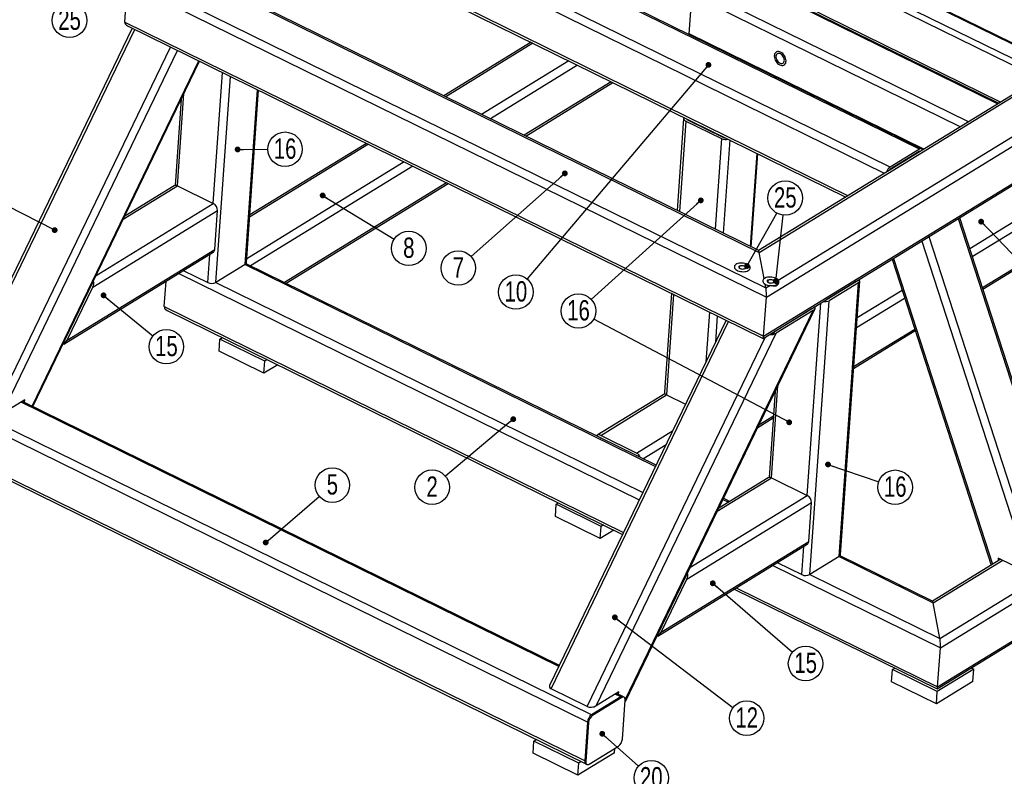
# Model space of a CAD drawing. Header units: millimetres. Extents: x 0 to 841, y 0 to 594.
# Tile 17 of 19: x 582 to 752, y 387 to 517. Entities that reach past the tile are written whole.
import ezdxf

# ---------------------------------------------------------------- set-up
doc = ezdxf.new("R2010")
doc.units = ezdxf.units.MM
doc.layers.add('NOTES', color=6, linetype='Continuous')
doc.layers.add('TRAIT-FINS', color=9, linetype='Continuous')
doc.layers.add('TRAIT-FORT', color=4, linetype='Continuous', lineweight=25)
doc.styles.add('SLDTEXTSTYLE0', font='TXT', dxfattribs={"width": 0.75})
doc.dimstyles.new('SLDDIMSTYLE10', dxfattribs={"dimtxt": 0.18, "dimasz": 1, "dimexe": 0, "dimexo": 0.0625, "dimgap": 0, "dimtad": 0, "dimtih": 1, "dimtoh": 1, "dimdec": 0, "dimrnd": 1e-09, "dimzin": 0, "dimdsep": 46, "dimtxsty": 'Standard', "dimblk1": 'DOT', "dimblk2": 'DOT', "dimsah": 1, "dimcen": 0.09, "dimadec": 0, "dimazin": 0, "dimtfac": 1, "dimtdec": 0, "dimtofl": 0, "dimtmove": 0, "dimatfit": 3, "dimldrblk": 'DOT', "dimfxl": 1, "dimfrac": 2, "dimtolj": 1, "dimtzin": 0, "dimarcsym": 0})

# ---------------------------------------------------------------- blocks, each defined once
blk = doc.blocks.new('SW_NOTE_12')
at = {"layer": 'NOTES', "color": 0}
blk.add_circle((-2.23, -1.98), 2.98, dxfattribs=at)
at = {"layer": 'NOTES', "color": 0, "insert": (-2.22, -0.12), "char_height": 3.5, "attachment_point": 2, "style": 'SLDTEXTSTYLE0'}
blk.add_mtext('7', dxfattribs=at)
blk = doc.blocks.new('_Dot')
at = {"color": 0, "linetype": 'ByBlock', "lineweight": -2}
blk.add_line((-0.5, 0), (-1, 0), dxfattribs=at)
at = {"color": 0, "linetype": 'ByBlock', "const_width": 0.5}
blk.add_lwpolyline([(-0.25, 0, 1), (0.25, 0, 1)], format="xyb", close=True, dxfattribs=at)
blk = doc.blocks.new('SW_NOTE_13')
at = {"layer": 'NOTES', "color": 0}
blk.add_circle((-1.93, -2.27), 2.98, dxfattribs=at)
at = {"layer": 'NOTES', "color": 0, "insert": (-1.92, -0.41), "char_height": 3.5, "attachment_point": 2, "style": 'SLDTEXTSTYLE0'}
blk.add_mtext('10', dxfattribs=at)
blk = doc.blocks.new('SW_NOTE_15')
at = {"layer": 'NOTES', "color": 0}
blk.add_circle((2.26, 1.94), 2.98, dxfattribs=at)
at = {"layer": 'NOTES', "color": 0, "insert": (2.26, 3.81), "char_height": 3.5, "attachment_point": 2, "style": 'SLDTEXTSTYLE0'}
blk.add_mtext('5', dxfattribs=at)
blk = doc.blocks.new('SW_NOTE_16')
at = {"layer": 'NOTES', "color": 0}
blk.add_circle((-2.28, -1.91), 2.98, dxfattribs=at)
at = {"layer": 'NOTES', "color": 0, "insert": (-2.28, -0.05), "char_height": 3.5, "attachment_point": 2, "style": 'SLDTEXTSTYLE0'}
blk.add_mtext('2', dxfattribs=at)
blk = doc.blocks.new('SW_NOTE_17')
at = {"layer": 'NOTES', "color": 0}
blk.add_circle((2.54, -1.56), 2.98, dxfattribs=at)
at = {"layer": 'NOTES', "color": 0, "insert": (2.54, 0.3), "char_height": 3.5, "attachment_point": 2, "style": 'SLDTEXTSTYLE0'}
blk.add_mtext('8', dxfattribs=at)
blk = doc.blocks.new('SW_NOTE_24')
at = {"layer": 'NOTES', "color": 0}
blk.add_circle((2.37, -1.81), 2.98, dxfattribs=at)
at = {"layer": 'NOTES', "color": 0, "insert": (2.38, 0.05), "char_height": 3.5, "attachment_point": 2, "style": 'SLDTEXTSTYLE0'}
blk.add_mtext('12', dxfattribs=at)
blk = doc.blocks.new('SW_NOTE_25')
at = {"layer": 'NOTES', "color": 0}
blk.add_circle((2.31, -1.89), 2.98, dxfattribs=at)
at = {"layer": 'NOTES', "color": 0, "insert": (2.32, -0.02), "char_height": 3.5, "attachment_point": 2, "style": 'SLDTEXTSTYLE0'}
blk.add_mtext('15', dxfattribs=at)
blk = doc.blocks.new('SW_NOTE_26')
at = {"layer": 'NOTES', "color": 0}
blk.add_circle((2.25, -1.95), 2.98, dxfattribs=at)
at = {"layer": 'NOTES', "color": 0, "insert": (2.26, -0.08), "char_height": 3.5, "attachment_point": 2, "style": 'SLDTEXTSTYLE0'}
blk.add_mtext('15', dxfattribs=at)
blk = doc.blocks.new('SW_NOTE_27')
at = {"layer": 'NOTES', "color": 0}
blk.add_circle((2.82, -0.96), 2.98, dxfattribs=at)
at = {"layer": 'NOTES', "color": 0, "insert": (2.83, 0.91), "char_height": 3.5, "attachment_point": 2, "style": 'SLDTEXTSTYLE0'}
blk.add_mtext('16', dxfattribs=at)
blk = doc.blocks.new('SW_NOTE_28')
at = {"layer": 'NOTES', "color": 0}
blk.add_circle((2.98, 0.01), 2.98, dxfattribs=at)
at = {"layer": 'NOTES', "color": 0, "insert": (2.99, 1.87), "char_height": 3.5, "attachment_point": 2, "style": 'SLDTEXTSTYLE0'}
blk.add_mtext('16', dxfattribs=at)
blk = doc.blocks.new('SW_NOTE_29')
at = {"layer": 'NOTES', "color": 0}
blk.add_circle((-2.21, -2), 2.98, dxfattribs=at)
at = {"layer": 'NOTES', "color": 0, "insert": (-2.2, -0.13), "char_height": 3.5, "attachment_point": 2, "style": 'SLDTEXTSTYLE0'}
blk.add_mtext('16', dxfattribs=at)
blk = doc.blocks.new('SW_NOTE_36')
at = {"layer": 'NOTES', "color": 0}
blk.add_circle((2.22, -1.99), 2.98, dxfattribs=at)
at = {"layer": 'NOTES', "color": 0, "insert": (2.22, -0.13), "char_height": 3.5, "attachment_point": 2, "style": 'SLDTEXTSTYLE0'}
blk.add_mtext('20', dxfattribs=at)
blk = doc.blocks.new('SW_NOTE_37')
at = {"layer": 'NOTES', "color": 0}
blk.add_circle((-2.6, -1.46), 2.98, dxfattribs=at)
at = {"layer": 'NOTES', "color": 0, "insert": (-2.59, 0.4), "char_height": 3.5, "attachment_point": 2, "style": 'SLDTEXTSTYLE0'}
blk.add_mtext('25', dxfattribs=at)
blk = doc.blocks.new('SW_NOTE_40')
at = {"layer": 'NOTES', "color": 0}
blk.add_circle((1.46, 2.6), 2.98, dxfattribs=at)
at = {"layer": 'NOTES', "color": 0, "insert": (1.47, 4.46), "char_height": 3.5, "attachment_point": 2, "style": 'SLDTEXTSTYLE0'}
blk.add_mtext('25', dxfattribs=at)

msp = doc.modelspace()

# ---------------------------------------------------------------- linework, layer by layer
at = {"layer": 'TRAIT-FINS', "lineweight": 18, "flags": 128}
for points in [[(707.335278, 474.377931), (707.147549, 474.303381), (706.914801, 474.276351), (706.672468, 474.300956), (706.457443, 474.37345), (706.302461, 474.482796), (706.231118, 474.612348), (706.254274, 474.742383), (706.368404, 474.853103), (706.556133, 474.927653), (706.788881, 474.954683), (707.031214, 474.930078), (707.246239, 474.857584), (707.40122, 474.748237), (707.472564, 474.618685), (707.449408, 474.488651), (707.335278, 474.377931)], [(712.246997, 471.964056), (712.059268, 471.889506), (711.82652, 471.862476), (711.584187, 471.887081), (711.369162, 471.959575), (711.214181, 472.068921), (711.142837, 472.198473), (711.165993, 472.328508), (711.280123, 472.439228), (711.467852, 472.513778), (711.7006, 472.540808), (711.942933, 472.516203), (712.157958, 472.443709), (712.31294, 472.334362), (712.384283, 472.20481), (712.361127, 472.074776), (712.246997, 471.964056)]]:
    msp.add_lwpolyline(points, dxfattribs=at)
at = {"layer": 'TRAIT-FORT', "lineweight": 25}
for p, q in [((760.91071, 509.442505), (666.157065, 556.009386)), ((761.197192, 509.48566), (666.443547, 556.052542)), ((758.702081, 508.086929), (663.948436, 554.653811)), ((758.078144, 507.21876), (663.430841, 553.73338)), ((751.39504, 503.116915), (662.928583, 546.593945)), ((663.071061, 546.21132), (751.112196, 502.943316)), ((737.404586, 495.015305), (642.650941, 541.582187)), ((737.786563, 495.072846), (643.032918, 541.639728)), ((731.378033, 490.831208), (636.91252, 537.256487)), ((732.356291, 491.916846), (637.602646, 538.483728)), ((725.088053, 486.970648), (636.439806, 530.537019)), ((797.242393, 531.256345), (709.668869, 477.506916)), ((709.781426, 477.206335), (798.284348, 531.526194)), ((713.060722, 472.379981), (809.520636, 531.583551)), ((636.629777, 530.026852), (724.710927, 486.739182)), ((750.909272, 502.818769), (703.890836, 525.92608)), ((600.308155, 516.909566), (600.780869, 523.629033)), ((600.780869, 523.629033), (711.004497, 469.459395)), ((602.244495, 524.476136), (710.921124, 471.066774)), ((613.480783, 524.533493), (709.781426, 477.206335)), ((709.679248, 477.501815), (614.346914, 524.353095)), ((710.452645, 462.372908), (809.971698, 523.454065)), ((710.531783, 462.739927), (810.393369, 524.031319)), ((697.679701, 514.880912), (698.152415, 521.60038)), ((744.443693, 498.850432), (698.152415, 521.60038)), ((745.860977, 499.72031), (698.842541, 522.827621)), ((600.308155, 516.909566), (710.531783, 462.739927)), ((711.004497, 469.459395), (788.779792, 517.195029)), ((601.56699, 515.874103), (571.119729, 452.866752)), ((571.391712, 452.29691), (602.009297, 515.65673)), ((600.787471, 516.257199), (710.432409, 462.371959)), ((697.679701, 514.880912), (697.591516, 514.826788)), ((738.153713, 494.989872), (697.679701, 514.880912)), ((670.396526, 513.432111), (655.354468, 504.199845)), ((670.730998, 513.267733), (655.68894, 504.035468)), ((577.579705, 449.255807), (608.19729, 512.615628)), ((579.154001, 449.36717), (609.425977, 512.011787)), ((584.299198, 450.689291), (613.067475, 510.222165)), ((584.423193, 450.628353), (613.19147, 510.161227)), ((676.918992, 510.226631), (661.876933, 500.994365)), ((615.574615, 485.635278), (617.162714, 508.209551)), ((678.419649, 509.48913), (663.377591, 500.256864)), ((616.018951, 471.993529), (618.519825, 507.542596)), ((684.236915, 506.630222), (669.194857, 497.397956)), ((669.482989, 497.256353), (684.525047, 506.488619)), ((609.386622, 488.67638), (610.507316, 504.606656)), ((621.067246, 475.091988), (623.188723, 505.248056)), ((621.291282, 475.401949), (623.384194, 505.151991)), ((610.040704, 503.641053), (608.993409, 488.754106)), ((696.733902, 500.313751), (695.615325, 484.413561)), ((697.1004, 499.856267), (696.000683, 484.224175)), ((697.1004, 499.856267), (703.288393, 496.815165)), ((697.328009, 500.196576), (697.321885, 500.109526)), ((697.415918, 500.049921), (703.603911, 497.008819)), ((701.996907, 497.902036), (701.989873, 497.802041)), ((703.288393, 496.815165), (702.188676, 481.183073)), ((702.675463, 497.568558), (702.668428, 497.468564)), ((704.676251, 496.585266), (703.545788, 480.516118)), ((642.334339, 495.838902), (621.844296, 483.262862)), ((641.999867, 496.003279), (621.871476, 483.649208)), ((737.375042, 494.595338), (732.326747, 491.496879)), ((737.404586, 495.015305), (732.356291, 491.916846)), ((737.372884, 494.510628), (737.297436, 494.547707)), ((648.522332, 492.797799), (621.341457, 476.115171)), ((709.345149, 494.290726), (708.214686, 478.221578)), ((708.410157, 478.125513), (709.540621, 494.194662)), ((650.02299, 492.060298), (622.01632, 474.870828)), ((746.083127, 477.87476), (765.11918, 489.558393)), ((600.035947, 482.937278), (609.386622, 488.67638)), ((608.804438, 488.688721), (600.289902, 483.46281)), ((609.386622, 488.67638), (615.574615, 485.635278)), ((655.840256, 489.20139), (627.833586, 472.01192)), ((628.121718, 471.870317), (656.128387, 489.059787)), ((746.531512, 476.491412), (765.83359, 488.338322)), ((594.780843, 471.214271), (616.289025, 484.415207)), ((595.337591, 473.214532), (615.574615, 485.635278)), ((615.816311, 477.695739), (616.289025, 484.415207)), ((744.093811, 483.020626), (762.932398, 424.900145)), ((763.121155, 425.30933), (744.36187, 483.185151)), ((748.269664, 471.128893), (765.360876, 481.618854)), ((748.355756, 470.863285), (765.110472, 481.146717)), ((737.805748, 479.161243), (756.384948, 421.841017)), ((739.045516, 479.922167), (757.884103, 421.801686)), ((590.363969, 462.074021), (615.816311, 477.695739)), ((589.775873, 461.394622), (615.565907, 477.223602)), ((614.614415, 471.986359), (614.956544, 476.849597)), ((710.62315, 472.67196), (709.781426, 477.206335)), ((732.690142, 476.021471), (749.796191, 423.246185)), ((732.935896, 476.172305), (750.041945, 423.397019)), ((610.404149, 474.055504), (614.614415, 471.986359)), ((621.067246, 475.091988), (616.018951, 471.993529)), ((621.067246, 475.091988), (691.872667, 440.294512)), ((691.968442, 440.492707), (621.239754, 475.252473)), ((609.617901, 473.572934), (689.082237, 434.520015)), ((590.363969, 462.074021), (594.780843, 471.214271)), ((607.12112, 467.848198), (607.429357, 472.229685)), ((616.018951, 471.993529), (689.693912, 435.785811)), ((710.921124, 471.066774), (710.799756, 471.720582)), ((710.921124, 471.066774), (711.584391, 471.473863)), ((713.12784, 472.000946), (713.13517, 472.105149)), ((726.492903, 472.160055), (721.444608, 469.061596)), ((726.879653, 471.969986), (721.831358, 468.871527)), ((723.555882, 424.723728), (726.879653, 471.969986)), ((723.779918, 425.033689), (727.103688, 472.279947)), ((726.390244, 472.097046), (726.394493, 472.157431)), ((726.658565, 465.952673), (734.411399, 470.711079)), ((694.61168, 470.147091), (693.410132, 453.067493)), ((694.997038, 469.957705), (693.776629, 452.610009)), ((710.531783, 462.739927), (711.004497, 469.459395)), ((726.536621, 464.219278), (734.859783, 469.327731)), ((607.12112, 467.848198), (686.367593, 428.902349)), ((686.613455, 399.642638), (719.404443, 467.500084)), ((718.718414, 467.388357), (712.515349, 463.581142)), ((718.063252, 435.267018), (720.399642, 468.478011)), ((718.438415, 467.216504), (718.478108, 467.298643)), ((718.507587, 421.625269), (721.831358, 468.871527)), ((607.600435, 467.195832), (686.204832, 428.565532)), ((704.055626, 465.505843), (673.608366, 402.498492)), ((686.638985, 400.013003), (719.105163, 467.198288)), ((701.185031, 466.916603), (700.579763, 458.312916)), ((702.542143, 466.249648), (702.223023, 461.713467)), ((719.105163, 467.198288), (712.698785, 463.266287)), ((673.880348, 401.92865), (704.497933, 465.28847)), ((726.063907, 457.499811), (736.597936, 463.965213)), ((740.939063, 410.601272), (828.810947, 464.533824)), ((616.583047, 460.156708), (616.73077, 462.256542)), ((616.73077, 462.256542), (617.139891, 462.507646)), ((624.465761, 458.455164), (616.73077, 462.256542)), ((680.068341, 398.887547), (710.870534, 462.629392)), ((681.642637, 398.99891), (712.698785, 463.266287)), ((726.040493, 457.166992), (736.684027, 463.699605)), ((741.022436, 408.993893), (830.156394, 463.70106)), ((624.318038, 456.35533), (616.583047, 460.156708)), ((624.874882, 458.706268), (624.465761, 458.455164)), ((624.318038, 456.35533), (624.465761, 458.455164)), ((626.692778, 457.812859), (624.318038, 456.35533)), ((740.470584, 401.907406), (829.26201, 456.404338)), ((740.549722, 402.274426), (829.68368, 456.981592)), ((711.875259, 438.308121), (712.995952, 454.238396)), ((680.823453, 397.42752), (568.666077, 452.547502)), ((693.504204, 452.812469), (681.835782, 445.650818)), ((682.417966, 445.638477), (693.776629, 452.610009)), ((693.776629, 452.610009), (697.04721, 451.002676)), ((712.52934, 453.272793), (711.482045, 438.385846)), ((680.133327, 396.200279), (567.975951, 451.320262)), ((583.047274, 451.756718), (579.154001, 449.36717)), ((675.191574, 405.774773), (582.416238, 451.369411)), ((675.287349, 405.972969), (582.638153, 451.505615)), ((583.016528, 451.319662), (583.047274, 451.756718)), ((709.507657, 447.019742), (712.205946, 448.675853)), ((709.726427, 447.472462), (712.22936, 449.008671)), ((682.349253, 445.220078), (682.364502, 445.229437)), ((688.576414, 442.177408), (682.388421, 445.21851)), ((688.605959, 442.597374), (682.417966, 445.638477)), ((688.605959, 442.597374), (694.832107, 446.418757)), ((679.660613, 389.480811), (567.503237, 444.600794)), ((567.693208, 444.090626), (679.850584, 388.970644)), ((689.697495, 441.608769), (693.692703, 444.060882)), ((688.166519, 442.361171), (688.182517, 442.370989)), ((711.293074, 438.320462), (702.778539, 433.094551)), ((702.524584, 432.569018), (711.875259, 438.308121)), ((711.875259, 438.308121), (718.063252, 435.267018)), ((697.826227, 422.846272), (718.063252, 435.267018)), ((674.595482, 431.646372), (674.743205, 433.746206)), ((674.743205, 433.746206), (675.152327, 433.99731)), ((682.478197, 429.944828), (674.743205, 433.746206)), ((697.26948, 420.846011), (718.777662, 434.046947)), ((703.497148, 434.581636), (704.443596, 434.116502)), ((704.665511, 434.252705), (703.592923, 434.779831)), ((718.304948, 427.327479), (718.777662, 434.046947)), ((682.330474, 427.844994), (674.595482, 431.646372)), ((682.330474, 427.844994), (682.478197, 429.944828)), ((682.887318, 430.195932), (682.478197, 429.944828)), ((684.705214, 429.302523), (682.330474, 427.844994)), ((692.26451, 411.026362), (718.054543, 426.855342)), ((692.852605, 411.705761), (718.304948, 427.327479)), ((717.103051, 421.618099), (717.44518, 426.481337)), ((739.697187, 417.036314), (723.728391, 424.884213)), ((712.106537, 423.204674), (741.022436, 408.993893)), ((712.892785, 423.687244), (717.103051, 421.618099)), ((723.555882, 424.723728), (718.507587, 421.625269)), ((723.555882, 424.723728), (739.799364, 416.740834)), ((751.454593, 424.264051), (739.686807, 417.041414)), ((739.799364, 416.740834), (751.789065, 424.099674)), ((751.015566, 424.479811), (750.97989, 423.972696)), ((756.384948, 421.841017), (751.015566, 424.479811)), ((751.307372, 424.336403), (751.295409, 424.16635)), ((718.507587, 421.625269), (740.939063, 410.601272)), ((692.852605, 411.705761), (697.26948, 420.846011)), ((705.439431, 419.112647), (740.450348, 401.906457)), ((705.816557, 419.344114), (740.549722, 402.274426)), ((740.939063, 410.601272), (739.799364, 416.740834)), ((740.549722, 402.274426), (741.022436, 408.993893)), ((732.607918, 403.136037), (732.755641, 405.23587)), ((732.755641, 405.23587), (733.164762, 405.486974)), ((740.490632, 401.434492), (732.755641, 405.23587)), ((746.801001, 405.307566), (740.490632, 401.434492)), ((746.361975, 405.523326), (746.801001, 405.307566)), ((746.653278, 403.207732), (746.801001, 405.307566)), ((740.342909, 399.334658), (732.607918, 403.136037)), ((746.653278, 403.207732), (740.342909, 399.334658)), ((680.068341, 398.887547), (673.880348, 401.92865)), ((685.535911, 401.388458), (681.642637, 398.99891)), ((685.871748, 400.525979), (684.904874, 401.001151)), ((686.253724, 400.58352), (685.126789, 401.137355)), ((685.505164, 400.951402), (685.535911, 401.388458)), ((740.342909, 399.334658), (740.490632, 401.434492)), ((685.871748, 400.525979), (680.823453, 397.42752)), ((686.065123, 400.430944), (681.016828, 397.332485)), ((685.871748, 400.525979), (686.065123, 400.430944)), ((686.164356, 393.25885), (686.63707, 399.978318)), ((686.447099, 400.488486), (686.253724, 400.58352)), ((680.133327, 396.200279), (679.660613, 389.480811)), ((680.326701, 396.105245), (679.853987, 389.385777)), ((680.133327, 396.200279), (680.326701, 396.105245)), ((680.823453, 397.42752), (681.016828, 397.332485)), ((670.751935, 390.817594), (670.899658, 392.917428)), ((670.899658, 392.917428), (671.308779, 393.168532)), ((678.63465, 389.11605), (670.899658, 392.917428)), ((678.486926, 387.016216), (670.751935, 390.817594)), ((684.797295, 390.88929), (678.486926, 387.016216)), ((680.425935, 388.933151), (685.47423, 392.03161)), ((684.797295, 390.88929), (684.850736, 391.648932)), ((678.486926, 387.016216), (678.63465, 389.11605)), ((679.043771, 389.367154), (678.63465, 389.11605)), ((679.660613, 389.480811), (679.853987, 389.385777)), ((679.850584, 388.970644), (680.043958, 388.875609))]:
    msp.add_line(p, q, dxfattribs=at)
at = {"layer": 'TRAIT-FORT', "lineweight": 25, "flags": 128}
for points in [[(713.463595, 511.740303), (713.275729, 511.81321), (713.091619, 511.846094), (712.917536, 511.837834), (712.759407, 511.78871), (712.622617, 511.700398), (712.511824, 511.575902), (712.430802, 511.419464), (712.38231, 511.23641), (712.367998, 511.032975), (712.388355, 510.816085), (712.442686, 510.593127), (712.529143, 510.371693), (712.64478, 510.159325), (712.785659, 509.963253), (712.946984, 509.790155), (713.123261, 509.645926), (713.308486, 509.535477), (713.496352, 509.46257), (713.680462, 509.429686), (713.854546, 509.437947), (714.012675, 509.48707), (714.149465, 509.575383), (714.260257, 509.699878), (714.341279, 509.856316), (714.389772, 510.03937), (714.404083, 510.242805), (714.383727, 510.459695), (714.329395, 510.682653), (714.242939, 510.904087), (714.127302, 511.116455), (713.986422, 511.312527), (713.825097, 511.485625), (713.648821, 511.629854), (713.463595, 511.740303)], [(713.463595, 511.740303), (713.275729, 511.81321), (713.091619, 511.846094), (712.917536, 511.837834), (712.759407, 511.78871), (712.622617, 511.700398), (712.511824, 511.575902), (712.430802, 511.419464), (712.38231, 511.23641), (712.367998, 511.032975), (712.388355, 510.816085), (712.442686, 510.593127), (712.529143, 510.371693), (712.64478, 510.159325), (712.785659, 509.963253), (712.946984, 509.790155), (713.123261, 509.645926), (713.308486, 509.535477), (713.496352, 509.46257), (713.680462, 509.429686), (713.854546, 509.437947), (714.012675, 509.48707), (714.149465, 509.575383), (714.260257, 509.699878), (714.341279, 509.856316), (714.389772, 510.03937), (714.404083, 510.242805), (714.383727, 510.459695), (714.329395, 510.682653), (714.242939, 510.904087), (714.127302, 511.116455), (713.986422, 511.312527), (713.825097, 511.485625), (713.648821, 511.629854), (713.463595, 511.740303)], [(713.441437, 511.425328), (713.284255, 511.483529), (713.131832, 511.502189), (712.991296, 511.480435), (712.869218, 511.419285), (712.771305, 511.321598), (712.702137, 511.191941), (712.664948, 511.036378), (712.661476, 510.862181), (712.691884, 510.677497), (712.75475, 510.490961), (712.847134, 510.311296), (712.964717, 510.146901), (713.102001, 510.005465), (713.252566, 509.8936), (713.409372, 509.816537), (713.565088, 509.77788), (713.712431, 509.779436), (713.844512, 509.821132), (713.955156, 509.901019), (714.039189, 510.015361), (714.092681, 510.158812), (714.113132, 510.324665), (714.099584, 510.505163), (714.052672, 510.691867), (713.974589, 510.876048), (713.868987, 511.049092), (713.740802, 511.202909), (713.596029, 511.330307), (713.441437, 511.425328)], [(696.785429, 500.463228), (696.775329, 500.44656), (696.73771, 500.344471), (696.73828, 500.238505), (696.777015, 500.132734), (696.852429, 500.031222), (696.961623, 499.937871), (697.1004, 499.856267)], [(737.948294, 494.863794), (737.903013, 494.964048), (737.83349, 495.043162), (737.745213, 495.088927), (737.641576, 495.099585), (737.52656, 495.074726), (737.404586, 495.015305)], [(707.719516, 475.148064), (707.515666, 475.232836), (707.29048, 475.297766), (707.051196, 475.340769), (706.805504, 475.360461), (706.561302, 475.35621), (706.326438, 475.328152), (706.10846, 475.27719), (705.914376, 475.204961), (705.750422, 475.113787), (705.621869, 475.006598), (705.532848, 474.88684), (705.486221, 474.758361), (705.483486, 474.62529), (705.524731, 474.491906), (705.60863, 474.362494), (705.732487, 474.241215), (705.892321, 474.131967), (706.082995, 474.03826), (706.29838, 473.963106), (706.531554, 473.908922), (706.775022, 473.877448), (707.020959, 473.869696), (707.261461, 473.885915), (707.488797, 473.925585), (707.69566, 473.987429), (707.875403, 474.069461), (708.022248, 474.169043), (708.131474, 474.282976), (708.199572, 474.407596), (708.224353, 474.5389), (708.205021, 474.672666), (708.142196, 474.804595), (708.037898, 474.930447), (707.895479, 475.046176), (707.719516, 475.148064)], [(707.719516, 475.148064), (707.515666, 475.232836), (707.29048, 475.297766), (707.051196, 475.340769), (706.805504, 475.360461), (706.561302, 475.35621), (706.326438, 475.328152), (706.10846, 475.27719), (705.914376, 475.204961), (705.750422, 475.113787), (705.621869, 475.006598), (705.532848, 474.88684), (705.486221, 474.758361), (705.483486, 474.62529), (705.524731, 474.491906), (705.60863, 474.362494), (705.732487, 474.241215), (705.892321, 474.131967), (706.082995, 474.03826), (706.29838, 473.963106), (706.531554, 473.908922), (706.775022, 473.877448), (707.020959, 473.869696), (707.261461, 473.885915), (707.488797, 473.925585), (707.69566, 473.987429), (707.875403, 474.069461), (708.022248, 474.169043), (708.131474, 474.282976), (708.199572, 474.407596), (708.224353, 474.5389), (708.205021, 474.672666), (708.142196, 474.804595), (708.037898, 474.930447), (707.895479, 475.046176), (707.719516, 475.148064)], [(707.187079, 474.821274), (707.051064, 474.871658), (706.897347, 474.899283), (706.739587, 474.901694), (706.591801, 474.878677), (706.467121, 474.832277), (706.376624, 474.766617), (706.328353, 474.687531), (706.326596, 474.602046), (706.371509, 474.517758), (706.459102, 474.442157), (706.581591, 474.381959), (706.728094, 474.342514), (706.885591, 474.327327), (707.04009, 474.337746), (707.177862, 474.372847), (707.286666, 474.42951), (707.356833, 474.5027), (707.38213, 474.585915), (707.360308, 474.67176), (707.293307, 474.752607), (707.187079, 474.821274)], [(710.62315, 472.67196), (710.508786, 472.565336), (710.431802, 472.447878), (710.394493, 472.323083), (710.39797, 472.194671), (710.442129, 472.066466), (710.525655, 471.942289), (710.64606, 471.825838), (710.799756, 471.720582)], [(712.631236, 472.734189), (712.427386, 472.818961), (712.2022, 472.883891), (711.962916, 472.926894), (711.717224, 472.946586), (711.473022, 472.942335), (711.238157, 472.914277), (711.02018, 472.863315), (710.826095, 472.791086), (710.662142, 472.699912), (710.533589, 472.592723), (710.444568, 472.472965), (710.397941, 472.344486), (710.395205, 472.211415), (710.43645, 472.078031), (710.52035, 471.948619), (710.644207, 471.82734), (710.804041, 471.718091), (710.994715, 471.624384), (711.2101, 471.549231), (711.443273, 471.495046), (711.686742, 471.463572), (711.932679, 471.455821), (712.17318, 471.47204), (712.400516, 471.51171), (712.60738, 471.573554), (712.787123, 471.655586), (712.933967, 471.755168), (713.043194, 471.869101), (713.111292, 471.993721), (713.136073, 472.125025), (713.11674, 472.25879), (713.053915, 472.39072), (712.949617, 472.516571), (712.807198, 472.632301), (712.631236, 472.734189)], [(713.060722, 472.379981), (712.956131, 472.510126), (712.810902, 472.62976), (712.629983, 472.734804), (712.41954, 472.821681), (712.186743, 472.887428), (711.939525, 472.929806), (711.686311, 472.947371), (711.43573, 472.939524), (711.196319, 472.906533), (710.976239, 472.849521), (710.782987, 472.770432), (710.62315, 472.67196)], [(712.098799, 472.407399), (711.962784, 472.457783), (711.809067, 472.485408), (711.651307, 472.487819), (711.503521, 472.464802), (711.37884, 472.418401), (711.288344, 472.352741), (711.240073, 472.273655), (711.238316, 472.188171), (711.283229, 472.103883), (711.370822, 472.028282), (711.493311, 471.968084), (711.639813, 471.928639), (711.797311, 471.913451), (711.95181, 471.923871), (712.089582, 471.958972), (712.198385, 472.015634), (712.268553, 472.088825), (712.293849, 472.17204), (712.272028, 472.257885), (712.205026, 472.338732), (712.098799, 472.407399)], [(682.388421, 445.21851), (682.312402, 445.247521), (682.278013, 445.255089)], [(688.684417, 442.106648), (688.651298, 442.132257), (688.576414, 442.177408)], [(686.63707, 399.978318), (686.636473, 400.134739), (686.611648, 400.270265), (686.56355, 400.379687), (686.494026, 400.458801), (686.40575, 400.504567), (686.302112, 400.515224), (686.187096, 400.490365), (686.065123, 400.430944)], [(679.660613, 389.480811), (679.66121, 389.32439), (679.686035, 389.188865), (679.734133, 389.079442), (679.803657, 389.000328), (679.850584, 388.970644)], [(679.660613, 389.480811), (679.66121, 389.32439), (679.686035, 389.188865), (679.734133, 389.079442), (679.803657, 389.000328), (679.850584, 388.970644)], [(679.853987, 389.385777), (679.854585, 389.229356), (679.87941, 389.09383), (679.927508, 388.984408), (679.997031, 388.905294), (680.085308, 388.859529), (680.188946, 388.848871), (680.303961, 388.87373), (680.425935, 388.933151)]]:
    msp.add_lwpolyline(points, dxfattribs=at)
at = {"layer": 'TRAIT-FORT', "lineweight": 25}
for centre, radius, start, end in [((697.514702, 500.324587), 0.29189, 196.3368613, 250.21889676), ((704.002597, 498.359493), 1.701481, 245.18093065, 284.25639838), ((703.959375, 497.782382), 0.851325, 245.32049858, 270.8791803), ((737.496549, 494.440171), 0.197081, 70.80636644, 128.06357119), ((733.306604, 490.588732), 1.633089, 125.58506829, 163.44248319), ((732.712266, 490.925261), 0.689473, 123.99711117, 147.90219798), ((609.084547, 488.164443), 0.594415, 59.45677965, 118.11450674), ((614.939675, 484.444294), 1.349663, 358.7650884, 61.93692528), ((615.238382, 477.699781), 0.577944, 304.52098869, 359.59927891), ((620.89091, 475.455386), 0.403922, 295.88456917, 352.3977429), ((726.735092, 472.30068), 0.36091, 293.612279, 40.47897277), ((615.309353, 473.425973), 1.598571, 244.23224032, 296.35269589), ((711.801744, 473.53614), 2.073699, 241.10616347, 263.98355908), ((726.387477, 472.358364), 0.224592, 297.99613092, 340.38598205), ((721.155477, 469.567126), 0.582373, 277.74109323, 299.76683097), ((721.140632, 470.215008), 1.510643, 257.87546744, 297.20909514), ((711.414373, 464.742136), 1.67762, 276.19624229, 299.33364275), ((711.972218, 463.800212), 0.583713, 296.89108436, 345.3012976), ((693.947106, 453.122126), 0.539746, 185.80942878, 251.58813715), ((682.123169, 445.175909), 0.54852, 57.49039816, 139.1100192), ((687.957206, 441.394147), 1.36698, 18.44989995, 61.66747366), ((711.573184, 437.796183), 0.594415, 59.45677965, 118.11450674), ((717.428312, 434.076034), 1.349663, 358.7650884, 61.93692528), ((717.727018, 427.331521), 0.577944, 304.52098869, 359.59927891), ((723.379547, 425.087126), 0.403922, 295.88456917, 352.3977429), ((717.797989, 423.057713), 1.598571, 244.23224032, 296.35269589), ((686.113178, 400.219904), 0.389834, 68.86722218, 128.26611317), ((681.827935, 396.054997), 1.700824, 126.19855719, 175.09989963), ((682.021309, 395.959962), 1.700824, 126.19855719, 175.09989963), ((684.469748, 393.404133), 1.700824, 306.19855719, 355.09989963)]:
    msp.add_arc(centre, radius, start, end, dxfattribs=at)
for centre, major_axis, ratio, start_param, end_param in [((601.712691, 516.916735), (1.40523, 0.065878), 0.5959000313, 3.0716183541, 3.9660945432), ((601.712691, 516.916735), (1.40523, 0.065878), 0.5959000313, 3.0716183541, 3.9660945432), ((697.537239, 515.648358), (-0.053337, 1.137723), 0.1271963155, 3.8480793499, 3.9660945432), ((697.537239, 515.648358), (-0.053337, 1.137723), 0.1271963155, 3.8480793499, 3.9660945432), ((709.722337, 476.366402), (-0.053337, 1.137723), 0.1271963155, 5.53689087, 6.2132110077), ((709.722337, 476.366402), (-0.053337, 1.137723), 0.1271963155, 5.53689087, 6.2132110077), ((594.007344, 471.594408), (0.545614, 1.145674), 0.6791589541, 4.7040161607, 5.6660820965), ((710.862035, 470.22684), (-0.053337, 1.137723), 0.1271963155, 3.9660945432, 5.53689087), ((710.862035, 470.22684), (-0.053337, 1.137723), 0.1271963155, 3.9660945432, 5.53689087), ((608.525656, 467.855368), (1.40523, 0.065878), 0.5959000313, 3.0716183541, 3.9660945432), ((608.525656, 467.855368), (1.40523, 0.065878), 0.5959000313, 3.0716183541, 3.9660945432), ((718.331664, 467.578426), (0.555581, 0.063947), 0.5472170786, 5.4175480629, 5.9494525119), ((718.331664, 467.578426), (1.111161, 0.127893), 0.5472170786, 5.4175480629, 6.5411750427), ((710.389321, 463.507373), (-0.053337, 1.137723), 0.1271963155, 3.0716183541, 3.9660945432), ((710.389321, 463.507373), (-0.053337, 1.137723), 0.1271963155, 3.0716183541, 3.9660945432), ((711.925286, 463.646425), (1.111161, 0.127893), 0.5472170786, 4.2939210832, 5.4175480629), ((589.59047, 462.454159), (0.545614, 1.145674), 0.6791589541, 3.7419502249, 4.7040161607), ((696.495981, 421.226149), (0.545614, 1.145674), 0.6791589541, 4.7040161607, 5.6660820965), ((739.740275, 415.9009), (-0.053337, 1.137723), 0.1271963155, 5.53689087, 6.2132110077), ((739.740275, 415.9009), (-0.053337, 1.137723), 0.1271963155, 5.53689087, 6.2132110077), ((692.079106, 412.085899), (0.545614, 1.145674), 0.6791589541, 3.7419502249, 4.7040161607), ((740.879973, 409.761339), (-0.053337, 1.137723), 0.1271963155, 3.9660945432, 5.53689087), ((740.879973, 409.761339), (-0.053337, 1.137723), 0.1271963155, 3.9660945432, 5.53689087), ((674.681145, 402.42015), (1.111161, 0.127893), 0.5472170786, 2.8078598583, 3.8467517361), ((740.407259, 403.041871), (-0.053337, 1.137723), 0.1271963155, 3.0716183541, 3.9660945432), ((740.407259, 403.041871), (-0.053337, 1.137723), 0.1271963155, 3.0716183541, 3.9660945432), ((680.869138, 399.379047), (1.111161, 0.127893), 0.5472170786, 3.8467517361, 5.4175480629)]:
    msp.add_ellipse(centre, major_axis=major_axis, ratio=ratio, start_param=start_param, end_param=end_param, dxfattribs=at)
for points, knots in [([(713.060722, 472.379981), (713.078956, 472.343066), (713.116032, 472.26801), (713.13267, 472.173552), (713.131837, 472.121785), (713.131776, 472.117991)], [0, 0, 0, 0, 0.4728196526, 0.9613627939, 1, 1, 1, 1]), ([(713.130802, 472.043871), (713.127858, 472.015412), (713.118811, 471.927974), (713.077368, 471.792014), (712.999701, 471.647647), (712.900118, 471.532714), (712.774245, 471.446402), (712.62406, 471.393787), (712.450464, 471.374043), (712.257917, 471.381103), (712.084556, 471.401783), (711.939485, 471.422887), (711.824947, 471.440288), (711.706061, 471.458188), (711.625121, 471.468616), (711.584391, 471.473863)], [0, 0, 0, 0, 0.0505670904, 0.1553638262, 0.2414065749, 0.3296879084, 0.4158881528, 0.5053859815, 0.600358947, 0.6980427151, 0.7950828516, 0.8447960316, 0.8949161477, 0.9471207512, 1, 1, 1, 1])]:
    msp.add_open_spline(points, degree=3, knots=knots, dxfattribs=at)

# ---------------------------------------------------------------- block references
at = {"layer": 'NOTES'}
for name, p in [('SW_NOTE_37', (593.361439, 518.68167)), ('SW_NOTE_28', (624.973403, 494.974444)), ('SW_NOTE_40', (712.796956, 483.970326)), ('SW_NOTE_17', (646.769906, 479.455204)), ('SW_NOTE_12', (660.079419, 476.483216)), ('SW_NOTE_13', (669.703538, 472.631318)), ('SW_NOTE_29', (680.790727, 469.090511)), ('SW_NOTE_25', (605.168443, 462.822919)), ('SW_NOTE_15', (633.86127, 435.124021)), ('SW_NOTE_16', (655.611821, 438.605383)), ('SW_NOTE_27', (730.407335, 437.647447)), ('SW_NOTE_26', (715.522014, 408.236636)), ('SW_NOTE_24', (705.234189, 398.676832)), ('SW_NOTE_36', (688.928153, 388.557616))]:
    msp.add_blockref(name, p, dxfattribs=at)

# ---------------------------------------------------------------- leaders
for points in [[(763.831607, 516.426377), (716.2009, 538.816178)], [(701.014194, 509.536675), (669.703538, 472.631318)], [(619.771639, 494.959632), (624.973403, 494.974444)], [(676.235088, 490.825921), (660.079419, 476.483216)], [(634.443687, 487.017055), (646.769906, 479.455204)], [(699.690006, 486.166025), (680.790727, 469.090511)], [(588.206995, 481.042107), (579.98042, 485.217605)], [(707.65737, 474.844913), (712.796956, 483.970326)], [(712.641358, 472.244317), (713.924493, 483.605789)], [(748.059123, 482.501585), (760.812038, 469.24059)], [(596.643365, 469.791101), (605.168443, 462.822919)], [(714.9495, 447.887973), (681.21455, 465.70246)], [(667.33611, 448.435637), (655.611821, 438.605383)], [(721.636158, 440.619488), (730.407335, 437.647447)], [(624.617565, 427.160231), (633.86127, 435.124021)], [(701.754772, 420.127884), (715.522014, 408.236636)], [(684.869645, 414.249279), (705.234189, 398.676832)], [(682.685647, 394.170847), (688.928153, 388.557616)]]:
    msp.add_leader(points, dimstyle='SLDDIMSTYLE10', dxfattribs=at)

doc.saveas('drawing.dxf')
